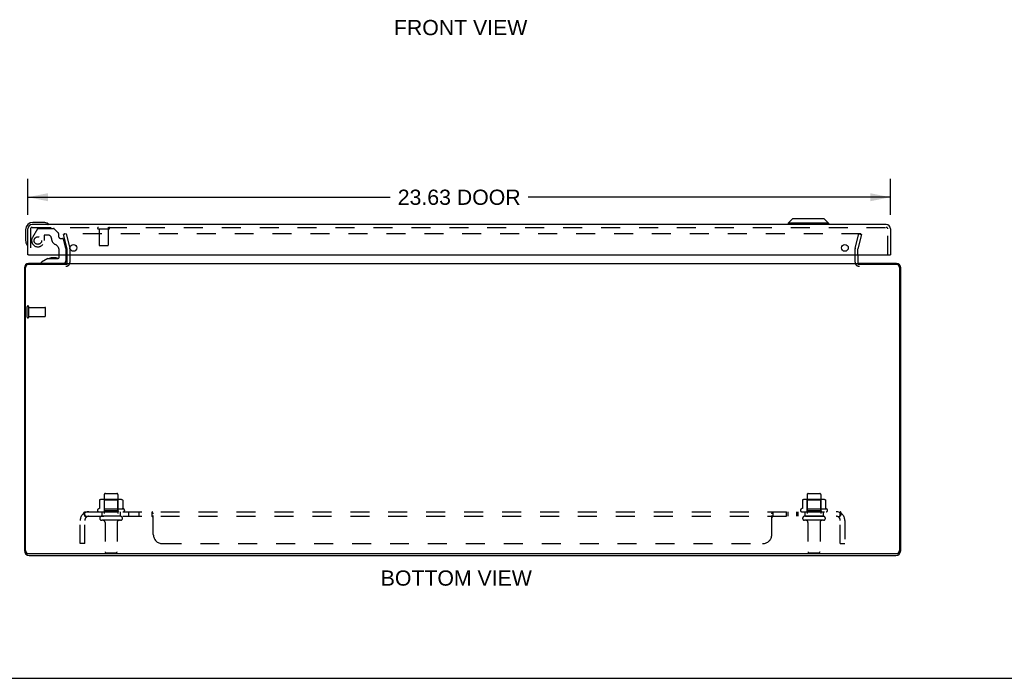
# Model space of a CAD drawing. Header units: inches. Extents: x 0 to 94.4, y 0 to 61.1.
# Tile 2 of 5: x 20.3 to 47.2, y 0 to 18. Entities that reach past the tile are written whole.
import ezdxf

# ---------------------------------------------------------------- set-up
doc = ezdxf.new("R2010")
doc.units = ezdxf.units.IN
doc.header["$LTSCALE"] = 5.194444
doc.header["$MEASUREMENT"] = 0
doc.linetypes.add('HIDDEN', pattern=[0.2, 0.1, -0.1])
doc.layers.get('0').update_dxf_attribs({"linetype": 'CONTINUOUS'})
for name, color, linetype in [('DEFAULT_2', 8, 'HIDDEN'), ('DIMENSIONS', 7, 'CONTINUOUS'), ('DOOR_ASSEMBLY', 7, 'CONTINUOUS'), ('SUBPANEL', 7, 'CONTINUOUS')]:
    doc.layers.add(name, color=color, linetype=linetype)
doc.styles.get("Standard").update_dxf_attribs({"font": 'arial.ttf'})
doc.dimstyles.new('DIMSTYLE_1', dxfattribs={"dimtxt": 0.416667, "dimasz": 0.555556, "dimexe": 0.09, "dimexo": 0.07, "dimgap": 0.0375, "dimtad": 0, "dimtih": 1, "dimtoh": 1, "dimzin": 4, "dimdsep": 46, "dimtxsty": 'Standard', "dimblk": '_FILLED', "dimblk1": '_FILLED', "dimblk2": '_FILLED', "dimcen": 0.09, "dimadec": 3, "dimazin": 1, "dimtfac": 1, "dimtdec": 3, "dimtofl": 0, "dimtmove": 0, "dimatfit": 3, "dimldrblk": '_FILLED', "dimfxl": 0, "dimtolj": 1, "dimtzin": 4, "dimarcsym": 0})

# ---------------------------------------------------------------- blocks, each defined once
blk = doc.blocks.new('_FILLED')
at = {"color": 0, "linetype": 'ByBlock'}
blk.add_solid([(0, 0), (-1, 0.2), (-1, -0.2)], dxfattribs=at)
blk = doc.blocks.new('*D5')
at = {"layer": 'DIMENSIONS', "color": 2, "linetype": 'Continuous'}
for p, q in [((20.48, 12.705), (20.48, 13.683)), ((44.105, 12.705), (44.105, 13.683)), ((20.48, 13.183), (30.404, 13.183)), ((44.105, 13.183), (34.182, 13.183))]:
    blk.add_line(p, q, dxfattribs=at)
at = {"layer": 'DIMENSIONS', "color": 2, "linetype": 'Continuous', "xscale": 0.5555555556, "yscale": 0.5555555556, "zscale": 0.5555555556, "rotation": 180}
blk.add_blockref('_FILLED', (20.48, 13.183), dxfattribs=at)
at = {"layer": 'DIMENSIONS', "color": 2, "linetype": 'Continuous', "xscale": 0.5555555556, "yscale": 0.5555555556, "zscale": 0.5555555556}
blk.add_blockref('_FILLED', (44.105, 13.183), dxfattribs=at)
at = {"layer": 'DIMENSIONS', "color": 2, "linetype": 'Continuous', "insert": (32.293, 13.391), "char_height": 0.4167, "width": 3.36121, "attachment_point": 2, "line_spacing_factor": 0.9}
blk.add_mtext('23.63 DOOR', dxfattribs=at)

msp = doc.modelspace()

# ---------------------------------------------------------------- linework, layer by layer
at = {"color": 3, "linetype": 'Continuous'}
for p, q in [((21.56, 11.407), (21.56, 11.608)), ((43.21, 11.608), (43.21, 11.407)), ((21.56, 11.342), (20.498, 11.342)), ((21.547, 11.365), (20.502, 11.365)), ((21.56, 11.365), (43.21, 11.365)), ((44.272, 11.342), (43.21, 11.342)), ((44.268, 11.365), (43.223, 11.365)), ((20.385, 11.248), (20.385, 3.501)), ((20.418, 3.498), (20.418, 11.262)), ((44.352, 11.262), (44.352, 3.498)), ((44.385, 3.501), (44.385, 11.248)), ((20.498, 3.418), (44.272, 3.418)), ((20.521, 3.365), (44.249, 3.365))]:
    msp.add_line(p, q, dxfattribs=at)
at = {"color": 7, "linetype": 'Continuous'}
for p, q in [((21.501, 11.365), (21.501, 11.342)), ((21.547, 11.365), (21.547, 11.342)), ((43.223, 11.365), (43.223, 11.342)), ((43.269, 11.365), (43.269, 11.342)), ((0, 0), (94.444, 0))]:
    msp.add_line(p, q, dxfattribs=at)
at = {"color": 3, "linetype": 'Continuous'}
for centre, radius, start, end in [((20.502, 11.248), 0.117, 90, 180), ((20.498, 11.262), 0.08, 90, 180), ((21.518, 11.407), 0.042, 270, 360), ((43.252, 11.407), 0.042, 180, 270), ((44.268, 11.248), 0.117, 0, 90), ((44.272, 11.262), 0.08, 0, 90), ((20.521, 3.501), 0.136, 180, 270), ((20.498, 3.498), 0.08, 180, 270), ((44.249, 3.501), 0.136, 270, 360), ((44.272, 3.498), 0.08, 270, 360)]:
    msp.add_arc(centre, radius, start, end, dxfattribs=at)
at = {"layer": 'DEFAULT_2', "color": 8, "linetype": 'HIDDEN'}
for p, q in [((21.528, 12.177), (21.456, 12.158)), ((21.559, 11.772), (21.456, 12.158)), ((43.287, 12.177), (21.483, 12.177)), ((21.528, 12.177), (21.632, 11.791)), ((43.138, 11.791), (43.242, 12.177)), ((43.314, 12.158), (43.211, 11.772)), ((43.242, 12.177), (43.314, 12.158)), ((21.56, 11.608), (21.56, 11.765)), ((21.635, 11.407), (21.635, 11.765)), ((43.135, 11.407), (43.135, 11.765)), ((43.21, 11.608), (43.21, 11.765)), ((20.46, 9.898), (20.46, 10.182)), ((20.503, 9.898), (20.503, 10.182)), ((20.503, 10.164), (20.95, 10.164)), ((20.96, 9.926), (20.96, 10.154)), ((20.503, 9.916), (20.95, 9.916)), ((22.441, 4.879), (22.441, 4.661)), ((23.016, 4.901), (22.504, 4.901)), ((22.577, 4.881), (22.557, 4.901)), ((22.573, 5.035), (22.573, 4.44)), ((22.577, 4.585), (22.577, 4.881)), ((22.944, 4.881), (22.577, 4.881)), ((22.603, 5.065), (22.918, 5.065)), ((22.944, 4.881), (22.964, 4.901)), ((22.944, 4.585), (22.944, 4.881)), ((22.948, 5.035), (22.948, 4.44)), ((23.079, 4.879), (23.079, 4.661)), ((41.691, 4.879), (41.691, 4.661)), ((42.266, 4.901), (41.754, 4.901)), ((41.827, 4.881), (41.807, 4.901)), ((41.823, 5.035), (41.823, 4.44)), ((42.194, 4.881), (41.827, 4.881)), ((41.827, 4.585), (41.827, 4.881)), ((41.853, 5.065), (42.168, 5.065)), ((42.194, 4.881), (42.214, 4.901)), ((42.194, 4.585), (42.194, 4.881)), ((42.198, 5.035), (42.198, 4.44)), ((42.329, 4.879), (42.329, 4.661)), ((23.116, 4.635), (22.404, 4.635)), ((22.577, 4.585), (22.557, 4.565)), ((22.944, 4.585), (22.577, 4.585)), ((22.944, 4.585), (22.964, 4.565)), ((42.366, 4.635), (41.654, 4.635)), ((41.827, 4.585), (41.807, 4.565)), ((42.194, 4.585), (41.827, 4.585)), ((42.194, 4.585), (42.214, 4.565)), ((22.426, 4.565), (23.094, 4.565)), ((23.018, 4.44), (22.503, 4.44)), ((23.018, 4.33), (22.503, 4.33)), ((41.676, 4.565), (42.344, 4.565)), ((42.268, 4.44), (41.753, 4.44)), ((42.268, 4.33), (41.753, 4.33)), ((22.595, 4.267), (22.595, 3.47)), ((22.925, 4.267), (22.925, 3.47)), ((41.845, 4.267), (41.845, 3.47)), ((42.175, 4.267), (42.175, 3.47)), ((22.625, 3.44), (22.895, 3.44)), ((41.875, 3.44), (42.145, 3.44))]:
    msp.add_line(p, q, dxfattribs=at)
for points in [[(21.483, 12.177), (21.481, 12.177), (21.479, 12.177), (21.477, 12.177), (21.476, 12.176), (21.474, 12.175), (21.472, 12.174), (21.471, 12.173), (21.469, 12.172), (21.468, 12.171), (21.467, 12.17), (21.466, 12.168), (21.465, 12.167), (21.464, 12.165), (21.464, 12.164), (21.463, 12.162), (21.463, 12.16), (21.463, 12.158), (21.463, 12.158)], [(21.463, 12.158), (21.463, 12.157), (21.463, 12.155), (21.463, 12.153)], [(43.305, 12.167), (43.304, 12.168), (43.303, 12.17), (43.302, 12.171), (43.301, 12.172), (43.299, 12.173), (43.298, 12.174), (43.296, 12.175), (43.294, 12.176), (43.293, 12.177), (43.291, 12.177), (43.289, 12.177), (43.287, 12.177)], [(43.305, 12.167), (43.306, 12.165), (43.307, 12.164), (43.307, 12.162), (43.307, 12.16), (43.307, 12.158), (43.307, 12.158)], [(43.307, 12.158), (43.307, 12.157), (43.307, 12.155), (43.307, 12.153)], [(22.447, 4.888), (22.446, 4.888), (22.444, 4.887), (22.443, 4.885), (22.442, 4.884), (22.442, 4.882), (22.441, 4.881), (22.441, 4.879)], [(23.073, 4.888), (23.074, 4.888), (23.076, 4.887), (23.077, 4.885), (23.078, 4.884), (23.078, 4.882), (23.079, 4.881), (23.079, 4.879)], [(41.697, 4.888), (41.696, 4.888), (41.694, 4.887), (41.693, 4.885), (41.692, 4.884), (41.692, 4.882), (41.691, 4.881), (41.691, 4.879)], [(42.323, 4.888), (42.324, 4.888), (42.326, 4.887), (42.327, 4.885), (42.328, 4.884), (42.328, 4.882), (42.329, 4.881), (42.329, 4.879)], [(22.441, 4.661), (22.441, 4.66), (22.441, 4.659), (22.441, 4.658), (22.44, 4.657), (22.44, 4.656), (22.44, 4.656), (22.439, 4.655), (22.439, 4.655), (22.439, 4.654), (22.438, 4.654), (22.438, 4.654), (22.438, 4.653), (22.437, 4.653), (22.437, 4.653), (22.437, 4.653), (22.436, 4.653), (22.436, 4.652), (22.436, 4.652)], [(23.084, 4.652), (23.084, 4.652), (23.084, 4.653), (23.083, 4.653), (23.083, 4.653), (23.083, 4.653), (23.083, 4.653), (23.082, 4.654), (23.082, 4.654), (23.082, 4.654), (23.081, 4.655), (23.081, 4.655), (23.081, 4.656), (23.08, 4.656), (23.08, 4.657), (23.08, 4.658), (23.079, 4.659), (23.079, 4.66), (23.079, 4.661)], [(41.691, 4.661), (41.691, 4.66), (41.691, 4.659), (41.691, 4.658), (41.69, 4.657), (41.69, 4.656), (41.69, 4.656), (41.689, 4.655), (41.689, 4.655), (41.689, 4.654), (41.688, 4.654), (41.688, 4.654), (41.688, 4.653), (41.687, 4.653), (41.687, 4.653), (41.687, 4.653), (41.686, 4.653), (41.686, 4.652), (41.686, 4.652)], [(42.334, 4.652), (42.334, 4.652), (42.334, 4.653), (42.333, 4.653), (42.333, 4.653), (42.333, 4.653), (42.333, 4.653), (42.332, 4.654), (42.332, 4.654), (42.332, 4.654), (42.331, 4.655), (42.331, 4.655), (42.331, 4.656), (42.33, 4.656), (42.33, 4.657), (42.33, 4.658), (42.329, 4.659), (42.329, 4.66), (42.329, 4.661)]]:
    msp.add_lwpolyline(points, dxfattribs=at)
for centre, radius, start, end in [((21.535, 11.765), 0.025, 0, 15), ((21.535, 11.765), 0.1, 0, 15), ((43.235, 11.765), 0.1, 165, 180), ((43.235, 11.765), 0.025, 165, 180), ((21.518, 11.407), 0.117, 270, 360), ((43.252, 11.407), 0.117, 180, 270), ((20.482, 10.182), 0.0215, 360, 180), ((20.95, 10.154), 0.01, 360, 90), ((20.482, 9.898), 0.0215, 180, 0), ((20.95, 9.926), 0.01, 270, 0), ((22.504, 4.759), 0.141, 90, 113.95), ((22.603, 5.035), 0.03, 90, 180), ((22.918, 5.035), 0.03, 0, 90), ((23.016, 4.759), 0.141, 66.05, 90), ((41.754, 4.759), 0.141, 90, 113.95), ((41.853, 5.035), 0.03, 90, 180), ((42.168, 5.035), 0.03, 0, 90), ((42.266, 4.759), 0.141, 66.05, 90), ((22.426, 4.603), 0.0384, 124.4497, 270), ((22.76, 4.034), 0.698, 117.6814, 120.6631), ((22.76, 4.034), 0.698, 59.3369, 62.3186), ((23.094, 4.603), 0.0384, 270, 55.5503), ((41.676, 4.603), 0.0384, 124.4497, 270), ((42.01, 4.034), 0.698, 117.6814, 120.6631), ((42.01, 4.034), 0.698, 59.3369, 62.3186), ((42.344, 4.603), 0.0384, 270, 55.5503), ((22.503, 4.385), 0.055, 90, 270), ((22.533, 4.267), 0.0625, 0, 90), ((22.988, 4.267), 0.0625, 90, 180), ((23.018, 4.385), 0.055, 270, 90), ((41.753, 4.385), 0.055, 90, 270), ((41.783, 4.267), 0.0625, 0, 90), ((42.238, 4.267), 0.0625, 90, 180), ((42.268, 4.385), 0.055, 270, 90), ((22.625, 3.47), 0.03, 180, 270), ((22.895, 3.47), 0.03, 270, 360), ((41.875, 3.47), 0.03, 180, 270), ((42.145, 3.47), 0.03, 270, 360)]:
    msp.add_arc(centre, radius, start, end, dxfattribs=at)
at = {"layer": 'DOOR_ASSEMBLY', "color": 3, "linetype": 'Continuous'}
for p, q in [((43.988, 12.433), (20.597, 12.433)), ((20.48, 11.608), (20.48, 12.316)), ((44.105, 12.316), (44.105, 11.608)), ((20.495, 11.608), (44.09, 11.608))]:
    msp.add_line(p, q, dxfattribs=at)
at = {"layer": 'DOOR_ASSEMBLY', "color": 7, "linetype": 'Continuous'}
for p, q in [((20.909, 12.493), (20.62, 12.493)), ((20.947, 12.49), (20.909, 12.493)), ((41.422, 12.59), (41.304, 12.472)), ((42.406, 12.472), (41.304, 12.472)), ((41.304, 12.472), (41.304, 12.433)), ((42.288, 12.59), (41.422, 12.59)), ((42.288, 12.59), (42.406, 12.472)), ((42.406, 12.472), (42.406, 12.433)), ((20.42, 12.293), (20.42, 12.003)), ((20.42, 12.003), (20.423, 11.965)), ((20.495, 11.608), (20.48, 11.608)), ((21.338, 11.534), (21.338, 11.608)), ((21.523, 11.608), (21.523, 11.444)), ((44.09, 11.608), (44.105, 11.608)), ((21.03, 11.503), (20.854, 11.404)), ((20.854, 11.365), (20.854, 11.404)), ((21.03, 11.503), (21.307, 11.503)), ((21.189, 11.519), (21.119, 11.519)), ((21.19, 11.519), (21.189, 11.519)), ((21.259, 11.519), (21.19, 11.519))]:
    msp.add_line(p, q, dxfattribs=at)
at = {"layer": 'DOOR_ASSEMBLY', "color": 8, "linetype": 'HIDDEN'}
for p, q in [((20.555, 12.316), (20.555, 11.608)), ((20.597, 12.358), (43.988, 12.358)), ((20.741, 12.314), (20.606, 12.081)), ((20.767, 12.329), (21.179, 12.329)), ((21.037, 12.144), (20.943, 12.144)), ((21.315, 12.205), (21.2, 12.32)), ((21.321, 12.191), (21.321, 12.113)), ((22.413, 12.315), (22.697, 12.315)), ((22.431, 12.315), (22.431, 11.868)), ((22.679, 12.315), (22.679, 11.868)), ((44.03, 11.608), (44.03, 12.316)), ((20.927, 12.128), (20.927, 11.995)), ((21.38, 12.054), (21.425, 12.054)), ((21.523, 11.775), (21.454, 12.031)), ((21.338, 11.608), (21.338, 11.718)), ((21.523, 11.775), (21.523, 11.608)), ((22.441, 11.858), (22.669, 11.858)), ((21.444, 11.365), (20.854, 11.365))]:
    msp.add_line(p, q, dxfattribs=at)
msp.add_circle((20.755, 11.995), 0.103, dxfattribs=at)
at = {"layer": 'DOOR_ASSEMBLY', "color": 3, "linetype": 'Continuous'}
for centre in [(21.73, 11.796), (42.855, 11.796)]:
    msp.add_circle(centre, 0.094, dxfattribs=at)
at = {"layer": 'DOOR_ASSEMBLY', "color": 7, "linetype": 'Continuous'}
for centre, radius, start, end in [((20.62, 12.293), 0.2, 90, 180), ((20.909, 12.243), 0.25, 59.1101, 90), ((21.03, 12.448), 0.015, 270, 353.6204), ((21.03, 12.444), 0.015, 6.3796, 59.1101), ((20.67, 12.003), 0.25, 180, 210.8899), ((20.468, 11.883), 0.015, 210.8899, 263.6204), ((20.465, 11.883), 0.015, 276.3796, 360), ((21.119, 11.429), 0.09, 90, 125.1877), ((21.259, 11.429), 0.09, 55.0768, 90), ((21.307, 11.534), 0.031, 270, 360), ((21.444, 11.444), 0.079, 270, 360)]:
    msp.add_arc(centre, radius, start, end, dxfattribs=at)
at = {"layer": 'DOOR_ASSEMBLY', "color": 3, "linetype": 'Continuous'}
for centre, start, end in [((20.597, 12.316), 90, 180), ((43.988, 12.316), 0, 90)]:
    msp.add_arc(centre, 0.117, start, end, dxfattribs=at)
at = {"layer": 'DOOR_ASSEMBLY', "color": 8, "linetype": 'HIDDEN'}
for centre, radius, start, end in [((20.597, 12.316), 0.042, 90, 180), ((20.767, 12.299), 0.03, 90, 150), ((20.943, 12.128), 0.016, 90, 180), ((21.037, 12.054), 0.09, 0, 90), ((21.179, 12.299), 0.03, 45, 90), ((21.301, 12.191), 0.02, 0, 45), ((22.413, 12.336), 0.0215, 90, 270), ((22.697, 12.336), 0.0215, 270, 90), ((43.988, 12.316), 0.042, 0, 90), ((20.755, 11.995), 0.172, 150, 360), ((21.312, 12.054), 0.185, 180, 244.2582), ((21.15, 11.718), 0.188, 0, 64.2582), ((21.38, 12.113), 0.059, 180, 270), ((21.425, 12.023), 0.031, 15, 90), ((22.441, 11.868), 0.01, 180, 270), ((22.669, 11.868), 0.01, 270, 360)]:
    msp.add_arc(centre, radius, start, end, dxfattribs=at)
at = {"layer": 'SUBPANEL', "color": 8, "linetype": 'HIDDEN'}
for p, q in [((21.916, 3.69), (21.916, 4.328)), ((22.003, 4.511), (22.082, 4.414)), ((22.041, 4.44), (22.041, 4.565)), ((22.041, 4.565), (42.729, 4.565)), ((22.041, 4.496), (22.041, 4.496)), ((22.041, 4.44), (42.729, 4.44)), ((22.041, 3.69), (22.041, 4.328)), ((22.069, 4.422), (22.064, 4.426)), ((22.51, 4.565), (22.51, 4.44)), ((23.01, 4.565), (23.01, 4.44)), ((23.238, 4.565), (23.238, 4.44)), ((23.519, 4.565), (23.519, 4.44)), ((23.881, 4.44), (23.881, 4.565)), ((23.883, 4.439), (23.882, 4.44)), ((23.916, 3.94), (23.916, 4.511)), ((40.854, 3.94), (40.854, 4.511)), ((40.888, 4.565), (40.889, 4.565)), ((40.888, 4.44), (40.889, 4.44)), ((40.889, 4.44), (40.889, 4.565)), ((41.251, 4.565), (41.251, 4.44)), ((41.29, 4.565), (41.29, 4.44)), ((41.532, 4.565), (41.532, 4.44)), ((41.571, 4.565), (41.571, 4.44)), ((41.76, 4.565), (41.76, 4.44)), ((42.26, 4.565), (42.26, 4.44)), ((42.767, 4.511), (42.688, 4.414)), ((42.706, 4.436), (42.706, 4.436)), ((42.709, 4.439), (42.709, 4.44)), ((42.715, 4.453), (42.714, 4.451)), ((42.722, 4.471), (42.721, 4.469)), ((42.721, 4.469), (42.721, 4.468)), ((42.723, 4.473), (42.722, 4.471)), ((42.724, 4.476), (42.723, 4.474)), ((42.723, 4.474), (42.723, 4.473)), ((42.725, 4.48), (42.724, 4.479)), ((42.724, 4.479), (42.724, 4.477)), ((42.724, 4.477), (42.724, 4.476)), ((42.726, 4.483), (42.725, 4.482)), ((42.725, 4.482), (42.725, 4.48)), ((42.727, 4.487), (42.726, 4.486)), ((42.726, 4.486), (42.726, 4.484)), ((42.726, 4.484), (42.726, 4.483)), ((42.729, 4.44), (42.729, 4.565)), ((42.729, 3.69), (42.729, 4.328)), ((42.854, 4.328), (42.854, 3.69)), ((22.041, 3.69), (21.916, 3.69)), ((24.166, 3.69), (40.604, 3.69)), ((42.729, 3.69), (42.854, 3.69))]:
    msp.add_line(p, q, dxfattribs=at)
for points in [[(22.003, 4.511), (22.005, 4.512), (22.006, 4.514), (22.008, 4.516), (22.01, 4.518), (22.011, 4.521), (22.013, 4.524), (22.014, 4.527), (22.016, 4.53), (22.017, 4.533), (22.019, 4.536), (22.02, 4.539), (22.021, 4.542), (22.023, 4.545), (22.024, 4.548), (22.025, 4.551), (22.027, 4.553), (22.028, 4.556), (22.03, 4.558), (22.031, 4.56), (22.033, 4.561), (22.035, 4.563), (22.036, 4.563), (22.038, 4.564), (22.039, 4.564), (22.04, 4.565), (22.041, 4.565)], [(22.041, 4.499), (22.041, 4.499), (22.041, 4.499), (22.041, 4.499), (22.041, 4.499), (22.041, 4.499), (22.041, 4.499), (22.041, 4.498), (22.041, 4.498), (22.041, 4.498), (22.041, 4.497), (22.041, 4.497), (22.041, 4.496)], [(22.064, 4.436), (22.064, 4.436), (22.064, 4.436), (22.064, 4.436), (22.064, 4.436), (22.064, 4.436), (22.064, 4.436), (22.064, 4.437), (22.064, 4.437), (22.063, 4.437), (22.063, 4.438), (22.063, 4.438), (22.062, 4.439), (22.062, 4.439), (22.062, 4.44), (22.062, 4.44), (22.061, 4.441), (22.061, 4.441), (22.061, 4.442), (22.06, 4.443), (22.06, 4.443), (22.06, 4.444), (22.059, 4.445), (22.059, 4.445), (22.058, 4.446), (22.058, 4.447), (22.058, 4.448), (22.057, 4.448), (22.057, 4.449), (22.057, 4.45), (22.056, 4.451), (22.056, 4.451), (22.056, 4.452), (22.055, 4.453), (22.055, 4.454), (22.054, 4.455), (22.054, 4.456), (22.054, 4.457), (22.053, 4.457), (22.053, 4.458), (22.053, 4.459), (22.052, 4.46), (22.052, 4.461), (22.051, 4.462), (22.051, 4.463), (22.051, 4.464), (22.05, 4.465), (22.05, 4.466), (22.05, 4.467), (22.049, 4.468), (22.049, 4.469), (22.048, 4.47), (22.048, 4.471), (22.048, 4.472), (22.047, 4.473), (22.047, 4.474), (22.047, 4.475), (22.046, 4.476), (22.046, 4.477), (22.046, 4.478), (22.046, 4.479), (22.045, 4.48), (22.045, 4.481), (22.045, 4.482), (22.045, 4.483), (22.044, 4.484), (22.044, 4.485), (22.044, 4.486), (22.044, 4.487), (22.043, 4.488), (22.043, 4.489), (22.043, 4.489), (22.043, 4.49), (22.043, 4.491), (22.042, 4.492), (22.042, 4.493), (22.042, 4.494), (22.042, 4.494), (22.042, 4.495), (22.042, 4.496), (22.042, 4.497), (22.041, 4.497), (22.041, 4.498), (22.041, 4.498), (22.041, 4.499), (22.041, 4.499), (22.041, 4.499), (22.041, 4.499)], [(22.064, 4.426), (22.062, 4.428), (22.06, 4.429), (22.058, 4.431), (22.056, 4.433), (22.054, 4.434), (22.052, 4.435), (22.051, 4.437), (22.049, 4.438), (22.047, 4.438), (22.045, 4.439), (22.044, 4.439), (22.043, 4.44), (22.041, 4.44)], [(22.061, 4.44), (22.062, 4.439), (22.062, 4.439), (22.062, 4.438), (22.063, 4.438), (22.063, 4.438), (22.063, 4.437), (22.063, 4.437), (22.064, 4.437), (22.064, 4.436), (22.064, 4.436), (22.064, 4.436), (22.064, 4.436)], [(22.082, 4.414), (22.082, 4.414), (22.081, 4.414), (22.081, 4.414), (22.08, 4.414), (22.079, 4.414), (22.078, 4.414), (22.077, 4.415), (22.076, 4.415), (22.075, 4.416), (22.074, 4.417), (22.073, 4.418), (22.071, 4.419), (22.07, 4.42), (22.069, 4.422)], [(23.897, 4.551), (23.895, 4.553), (23.894, 4.556), (23.892, 4.558), (23.89, 4.56), (23.889, 4.561), (23.887, 4.563), (23.886, 4.563), (23.884, 4.564), (23.883, 4.564), (23.882, 4.565), (23.881, 4.565)], [(23.892, 4.431), (23.891, 4.433), (23.89, 4.434), (23.889, 4.435), (23.888, 4.437), (23.887, 4.438), (23.885, 4.438), (23.884, 4.439), (23.883, 4.439), (23.882, 4.44), (23.881, 4.44)], [(23.894, 4.429), (23.892, 4.431), (23.891, 4.433), (23.89, 4.434)], [(23.899, 4.545), (23.898, 4.548), (23.897, 4.551), (23.895, 4.553), (23.894, 4.556)], [(23.9, 4.42), (23.899, 4.422), (23.898, 4.423), (23.897, 4.425), (23.896, 4.426), (23.894, 4.429)], [(23.916, 4.414), (23.915, 4.414), (23.914, 4.414), (23.912, 4.414), (23.911, 4.414), (23.91, 4.414), (23.909, 4.414), (23.907, 4.415), (23.906, 4.415), (23.905, 4.416), (23.904, 4.417), (23.903, 4.418), (23.901, 4.419), (23.9, 4.42), (23.899, 4.422), (23.898, 4.423), (23.897, 4.425)], [(23.902, 4.539), (23.901, 4.542), (23.899, 4.545)], [(23.906, 4.53), (23.903, 4.536), (23.902, 4.539)], [(23.906, 4.415), (23.905, 4.416), (23.904, 4.417)], [(23.911, 4.518), (23.91, 4.521), (23.909, 4.524), (23.907, 4.527), (23.906, 4.53)], [(23.916, 4.511), (23.915, 4.512), (23.914, 4.514), (23.913, 4.516), (23.911, 4.518), (23.91, 4.521)], [(23.916, 4.511), (23.915, 4.512), (23.914, 4.514), (23.913, 4.516)], [(23.916, 4.414), (23.915, 4.414), (23.914, 4.414)], [(40.854, 4.511), (40.855, 4.512), (40.856, 4.514), (40.858, 4.516), (40.859, 4.518), (40.86, 4.521)], [(40.854, 4.511), (40.855, 4.512), (40.856, 4.514)], [(40.854, 4.414), (40.855, 4.414), (40.857, 4.414), (40.858, 4.414), (40.859, 4.414), (40.86, 4.414), (40.862, 4.414), (40.863, 4.415), (40.864, 4.415), (40.865, 4.416), (40.866, 4.417), (40.868, 4.418), (40.869, 4.419), (40.87, 4.42), (40.871, 4.422), (40.872, 4.423), (40.873, 4.425)], [(40.854, 4.414), (40.855, 4.414), (40.857, 4.414), (40.858, 4.414), (40.859, 4.414), (40.86, 4.414)], [(40.858, 4.516), (40.859, 4.518), (40.86, 4.521), (40.862, 4.524), (40.863, 4.527), (40.864, 4.53), (40.867, 4.536)], [(40.866, 4.417), (40.868, 4.418), (40.869, 4.419), (40.87, 4.42), (40.871, 4.422)], [(40.867, 4.536), (40.868, 4.539), (40.87, 4.542), (40.871, 4.545)], [(40.871, 4.545), (40.872, 4.548), (40.874, 4.551)], [(40.872, 4.423), (40.873, 4.425), (40.874, 4.426)], [(40.874, 4.551), (40.875, 4.553), (40.876, 4.556), (40.878, 4.558), (40.88, 4.56), (40.881, 4.561), (40.883, 4.563), (40.884, 4.563), (40.886, 4.564), (40.887, 4.564), (40.888, 4.565), (40.889, 4.565)], [(40.874, 4.426), (40.877, 4.429), (40.878, 4.431), (40.879, 4.433), (40.88, 4.434), (40.881, 4.435), (40.882, 4.437)], [(40.875, 4.553), (40.876, 4.556), (40.878, 4.558)], [(40.878, 4.431), (40.879, 4.433), (40.88, 4.434), (40.881, 4.435), (40.882, 4.437), (40.884, 4.438), (40.885, 4.438), (40.886, 4.439), (40.887, 4.439), (40.888, 4.44), (40.889, 4.44)], [(42.688, 4.414), (42.688, 4.414), (42.689, 4.414), (42.69, 4.414), (42.69, 4.414), (42.691, 4.414), (42.692, 4.414), (42.693, 4.415), (42.694, 4.415), (42.695, 4.416), (42.696, 4.417), (42.697, 4.418), (42.699, 4.419), (42.7, 4.42), (42.701, 4.422), (42.705, 4.425)], [(42.705, 4.425), (42.706, 4.426), (42.708, 4.428), (42.71, 4.429), (42.712, 4.431), (42.714, 4.433), (42.716, 4.434), (42.718, 4.435), (42.72, 4.437), (42.721, 4.438), (42.723, 4.438), (42.725, 4.439), (42.726, 4.439), (42.728, 4.44), (42.729, 4.44)], [(42.714, 4.451), (42.713, 4.45), (42.713, 4.449), (42.713, 4.448), (42.712, 4.448), (42.712, 4.447), (42.712, 4.446), (42.711, 4.446), (42.711, 4.445), (42.711, 4.444), (42.71, 4.444), (42.71, 4.443), (42.71, 4.443), (42.71, 4.442), (42.709, 4.441), (42.709, 4.441), (42.709, 4.44), (42.708, 4.44), (42.708, 4.439), (42.708, 4.439), (42.708, 4.438), (42.707, 4.438), (42.707, 4.438), (42.707, 4.437), (42.707, 4.437), (42.706, 4.436), (42.706, 4.436), (42.706, 4.436), (42.706, 4.436), (42.706, 4.436)], [(42.706, 4.436), (42.706, 4.436), (42.706, 4.436), (42.706, 4.436), (42.706, 4.436), (42.706, 4.436), (42.707, 4.437), (42.707, 4.437), (42.707, 4.437), (42.707, 4.438), (42.708, 4.438), (42.708, 4.438), (42.708, 4.439), (42.709, 4.439)], [(42.721, 4.468), (42.72, 4.466), (42.72, 4.465), (42.72, 4.464), (42.719, 4.463), (42.719, 4.463), (42.719, 4.462), (42.718, 4.461), (42.718, 4.46), (42.718, 4.459), (42.717, 4.458), (42.717, 4.457), (42.717, 4.457), (42.716, 4.456), (42.716, 4.455), (42.715, 4.454), (42.715, 4.453), (42.715, 4.453)], [(42.729, 4.499), (42.729, 4.499), (42.729, 4.499), (42.729, 4.499), (42.729, 4.499), (42.729, 4.499), (42.729, 4.499), (42.729, 4.498), (42.729, 4.498), (42.729, 4.498), (42.729, 4.497), (42.729, 4.497), (42.729, 4.496), (42.728, 4.496), (42.728, 4.495), (42.728, 4.495), (42.728, 4.494), (42.728, 4.493), (42.728, 4.493), (42.728, 4.492), (42.728, 4.492), (42.728, 4.491), (42.727, 4.49), (42.727, 4.49), (42.727, 4.489), (42.727, 4.488), (42.727, 4.488), (42.727, 4.487)], [(42.767, 4.511), (42.766, 4.512), (42.764, 4.514), (42.762, 4.516), (42.761, 4.518), (42.759, 4.521), (42.757, 4.524), (42.756, 4.527), (42.754, 4.53), (42.753, 4.533), (42.752, 4.536), (42.75, 4.539), (42.749, 4.542), (42.748, 4.545), (42.746, 4.548), (42.745, 4.551), (42.744, 4.553), (42.742, 4.556), (42.74, 4.558), (42.739, 4.56), (42.737, 4.561), (42.736, 4.563), (42.734, 4.563), (42.733, 4.564), (42.731, 4.564), (42.73, 4.565), (42.729, 4.565)], [(42.729, 4.496), (42.729, 4.497), (42.729, 4.497), (42.729, 4.498), (42.729, 4.498), (42.729, 4.498), (42.729, 4.499), (42.729, 4.499), (42.729, 4.499), (42.729, 4.499)]]:
    msp.add_lwpolyline(points, dxfattribs=at)
for centre, radius, start, end in [((22.153, 4.328), 0.237, 90, 180), ((22.153, 4.328), 0.112, 90, 180), ((42.617, 4.328), 0.237, 0, 90), ((42.617, 4.328), 0.112, 0, 90), ((24.166, 3.94), 0.25, 180, 270), ((40.604, 3.94), 0.25, 270, 360)]:
    msp.add_arc(centre, radius, start, end, dxfattribs=at)

# ---------------------------------------------------------------- texts
at = {"layer": 'DIMENSIONS', "color": 2, "linetype": 'Continuous', "attachment_point": 2, "line_spacing_factor": 0.9}
for s, insert, char_height, width in [('FRONT VIEW', (32.333, 18.041), 0.4167, 3.64622), ('BOTTOM VIEW', (32.214, 2.956), 0.41667, 4.12949)]:
    msp.add_mtext(s, dxfattribs=dict(at, insert=insert, char_height=char_height, width=width))

# ---------------------------------------------------------------- dimensions: what is measured, and where the dimension line sits
at = {"layer": 'DIMENSIONS', "color": 2, "linetype": 'Continuous'}
dim = msp.add_linear_dim(base=(44.105084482, 13.183117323), p1=(20.480084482, 13.753117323), p2=(44.105084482, 13.753117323), text='<> DOOR', dimstyle='DIMSTYLE_1', dxfattribs=at)
dim.commit()
dim.dimension.update_dxf_attribs({"geometry": '*D5', "text_midpoint": (32.292584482, 13.183117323), "dimtype": 160})

doc.saveas('drawing.dxf')
